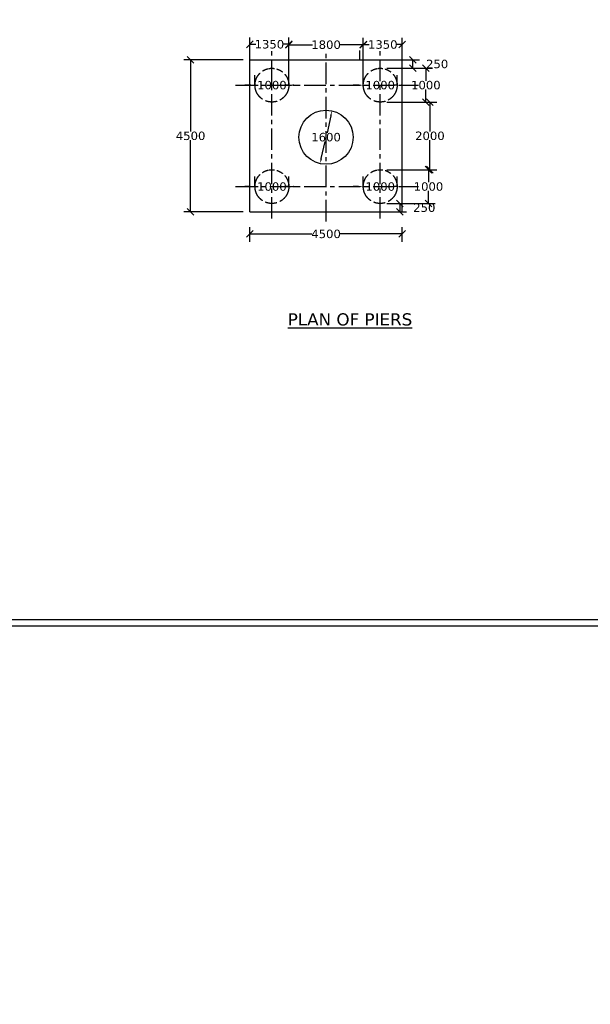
# Model space of a CAD drawing. Header units: millimetres. Extents: x -7746077780 to -3844657605, y -13315294818 to -6656873469.
# Tile 117 of 130: x -3871278325 to -3871261467, y -6657911807 to -6657882685. Entities that reach past the tile are written whole.
import ezdxf

# ---------------------------------------------------------------- set-up
doc = ezdxf.new("R2010")
doc.units = ezdxf.units.MM
doc.header["$MEASUREMENT"] = 0
doc.header["$PDMODE"] = 2
doc.linetypes.add('CENTER', pattern=[50.8, 31.75, -6.35, 6.35, -6.35])
doc.linetypes.add('DASHED2', pattern=[9.525, 6.35, -3.175])
doc.layers.add('TEX', color=6, linetype='Continuous')
doc.layers.add('TEXT', color=7, linetype='Continuous')
doc.styles.get("Standard").update_dxf_attribs({"font": 'verdana.ttf', "height": 250})
doc.dimstyles.new('Copy of ISO-25--------4', dxfattribs={"dimtxt": 200, "dimasz": 150, "dimexe": 300, "dimexo": 300, "dimgap": 0.02, "dimtad": 0, "dimtih": 1, "dimtoh": 1, "dimdec": 0, "dimlfac": 4, "dimdsep": 46, "dimtxsty": 'Standard', "dimcen": 150, "dimclrd": 1, "dimclre": 1, "dimclrt": 1, "dimadec": 0, "dimazin": 0, "dimtfac": 1, "dimtdec": 0, "dimtmove": 2, "dimatfit": 3, "dimfxl": 0, "dimarcsym": 0})
doc.dimstyles.new('ISO-25', dxfattribs={"dimtxt": 250, "dimasz": 200, "dimexe": 200, "dimexo": 200, "dimgap": 0.02, "dimtad": 0, "dimtih": 1, "dimtoh": 1, "dimdec": 0, "dimdsep": 46, "dimtxsty": 'Standard', "dimblk": 'OBLIQUE', "dimcen": 150, "dimclrd": 1, "dimclre": 1, "dimclrt": 1, "dimadec": 0, "dimazin": 0, "dimtfac": 1, "dimtdec": 0, "dimtmove": 2, "dimatfit": 3, "dimldrblk": 'OBLIQUE', "dimfxl": 0, "dimarcsym": 0})

# ---------------------------------------------------------------- blocks, each defined once
blk = doc.blocks.new('_Oblique')
at = {"color": 0, "linetype": 'ByBlock', "lineweight": -2}
blk.add_line((-0.5, -0.5), (0.5, 0.5), dxfattribs=at)
blk = doc.blocks.new('*D846')
at = {"layer": 'Defpoints', "color": 0, "ltscale": 20, "transparency": 16777216}
for p in [(-3871267023.757379, -6657889021.992606), (-3871271523.757379, -6657889451.295321), (-3871267023.757379, -6657889451.29532)]:
    blk.add_point(p, dxfattribs=at)
at = {"layer": 'TEX', "color": 1, "lineweight": -2, "ltscale": 20, "transparency": 16777216}
for p, q in [((-3871271523.757379, -6657889251.295321), (-3871271523.757379, -6657888821.992606)), ((-3871267023.757379, -6657889251.29532), (-3871267023.757379, -6657888821.992606)), ((-3871271523.757379, -6657889021.992606), (-3871269693.186378, -6657889021.992606)), ((-3871267023.757379, -6657889021.992606), (-3871268854.32838, -6657889021.992606))]:
    blk.add_line(p, q, dxfattribs=at)
at = {"layer": 'TEX', "color": 1, "lineweight": -2, "ltscale": 20, "transparency": 16777216, "xscale": 200, "yscale": 200, "zscale": 200, "rotation": 180}
blk.add_blockref('_Oblique', (-3871271523.757379, -6657889021.992606), dxfattribs=at)
at = {"layer": 'TEX', "color": 1, "lineweight": -2, "ltscale": 20, "transparency": 16777216, "xscale": 200, "yscale": 200, "zscale": 200}
blk.add_blockref('_Oblique', (-3871267023.757379, -6657889021.992606), dxfattribs=at)
at = {"layer": 'TEX', "color": 1, "ltscale": 20, "transparency": 16777216, "insert": (-3871269273.757379, -6657889021.992606), "char_height": 250, "attachment_point": 5}
blk.add_mtext('4500', dxfattribs=at)
blk = doc.blocks.new('*D847')
at = {"layer": 'Defpoints', "color": 0, "ltscale": 20, "transparency": 16777216}
for p in [(-3871270373.757379, -6657883426.823936), (-3871270373.757379, -6657883871.670015), (-3871268173.757378, -6657883871.670013)]:
    blk.add_point(p, dxfattribs=at)
at = {"layer": 'TEX', "color": 1, "lineweight": -2, "ltscale": 20, "transparency": 16777216}
for p, q in [((-3871270373.757379, -6657883671.670015), (-3871270373.757379, -6657883226.823936)), ((-3871268173.757378, -6657883671.670013), (-3871268173.757378, -6657883226.823936)), ((-3871270373.757379, -6657883426.823936), (-3871269676.312637, -6657883426.823936)), ((-3871268173.757378, -6657883426.823936), (-3871268871.20212, -6657883426.823936))]:
    blk.add_line(p, q, dxfattribs=at)
at = {"layer": 'TEX', "color": 1, "lineweight": -2, "ltscale": 20, "transparency": 16777216, "xscale": 200, "yscale": 200, "zscale": 200, "rotation": 180}
blk.add_blockref('_Oblique', (-3871270373.757379, -6657883426.823936), dxfattribs=at)
at = {"layer": 'TEX', "color": 1, "lineweight": -2, "ltscale": 20, "transparency": 16777216, "xscale": 200, "yscale": 200, "zscale": 200}
blk.add_blockref('_Oblique', (-3871268173.757378, -6657883426.823936), dxfattribs=at)
at = {"layer": 'TEX', "color": 1, "ltscale": 20, "transparency": 16777216, "insert": (-3871269273.757379, -6657883426.823936), "char_height": 250, "attachment_point": 5}
blk.add_mtext('1800', dxfattribs=at)
blk = doc.blocks.new('*D848')
at = {"layer": 'Defpoints', "color": 0, "ltscale": 20, "transparency": 16777216}
for p in [(-3871271373.75738, -6657884621.670007), (-3871270373.757379, -6657884621.670007), (-3871270373.757379, -6657884621.670007)]:
    blk.add_point(p, dxfattribs=at)
at = {"layer": 'TEX', "color": 1, "lineweight": -2, "ltscale": 20, "transparency": 16777216}
for p, q in [((-3871271373.75738, -6657884621.670007), (-3871271373.75738, -6657884321.670007)), ((-3871270373.757379, -6657884621.670007), (-3871270373.757379, -6657884321.670007)), ((-3871271523.75738, -6657884621.670007), (-3871271673.75738, -6657884621.670007)), ((-3871271373.75738, -6657884621.670007), (-3871271276.312638, -6657884621.670007)), ((-3871270373.757379, -6657884621.670007), (-3871270471.202121, -6657884621.670007)), ((-3871270223.757379, -6657884621.670007), (-3871270073.757379, -6657884621.670007))]:
    blk.add_line(p, q, dxfattribs=at)
at = {"layer": 'TEX', "color": 1, "ltscale": 20, "transparency": 16777216}
for points in [[(-3871271523.75738, -6657884596.670007), (-3871271523.75738, -6657884646.670007), (-3871271373.75738, -6657884621.670007)], [(-3871270223.757379, -6657884596.670007), (-3871270223.757379, -6657884646.670007), (-3871270373.757379, -6657884621.670007)]]:
    blk.add_solid(points, dxfattribs=at)
at = {"layer": 'TEX', "color": 1, "ltscale": 20, "transparency": 16777216, "insert": (-3871270873.75738, -6657884621.670007), "char_height": 250, "attachment_point": 5}
blk.add_mtext('1000', dxfattribs=at)
blk = doc.blocks.new('*D849')
at = {"layer": 'Defpoints', "color": 0, "ltscale": 20, "transparency": 16777216}
for p in [(-3871268173.757378, -6657884621.670007), (-3871267173.757378, -6657884621.670007), (-3871267173.757378, -6657884621.670007)]:
    blk.add_point(p, dxfattribs=at)
at = {"layer": 'TEX', "color": 1, "lineweight": -2, "ltscale": 20, "transparency": 16777216}
for p, q in [((-3871268173.757378, -6657884621.670007), (-3871268173.757378, -6657884321.670007)), ((-3871267173.757378, -6657884621.670007), (-3871267173.757378, -6657884321.670007)), ((-3871268323.757378, -6657884621.670007), (-3871268473.757378, -6657884621.670007)), ((-3871268173.757378, -6657884621.670007), (-3871268076.312636, -6657884621.670007)), ((-3871267173.757378, -6657884621.670007), (-3871267271.202119, -6657884621.670007)), ((-3871267023.757378, -6657884621.670007), (-3871266873.757378, -6657884621.670007))]:
    blk.add_line(p, q, dxfattribs=at)
at = {"layer": 'TEX', "color": 1, "ltscale": 20, "transparency": 16777216}
for points in [[(-3871268323.757378, -6657884596.670007), (-3871268323.757378, -6657884646.670007), (-3871268173.757378, -6657884621.670007)], [(-3871267023.757378, -6657884596.670007), (-3871267023.757378, -6657884646.670007), (-3871267173.757378, -6657884621.670007)]]:
    blk.add_solid(points, dxfattribs=at)
at = {"layer": 'TEX', "color": 1, "ltscale": 20, "transparency": 16777216, "insert": (-3871267673.757378, -6657884621.670007), "char_height": 250, "attachment_point": 5}
blk.add_mtext('1000', dxfattribs=at)
blk = doc.blocks.new('*D850')
at = {"layer": 'Defpoints', "color": 0, "ltscale": 20, "transparency": 16777216}
for p in [(-3871269099.399662, -6657885380.491306), (-3871269448.115107, -6657886942.028224)]:
    blk.add_point(p, dxfattribs=at)
at = {"layer": 'TEX', "color": 1, "lineweight": -2, "ltscale": 20, "transparency": 16777216}
for p, q in [((-3871269132.091735, -6657885526.885392), (-3871269244.694901, -6657886031.11887)), ((-3871269415.423034, -6657886795.634138), (-3871269302.819863, -6657886291.400643))]:
    blk.add_line(p, q, dxfattribs=at)
at = {"layer": 'TEX', "color": 1, "ltscale": 20, "transparency": 16777216}
for points in [[(-3871269156.490749, -6657885521.436713), (-3871269107.69272, -6657885532.334071), (-3871269099.399662, -6657885380.491306)], [(-3871269439.822048, -6657886790.185459), (-3871269391.024019, -6657886801.082817), (-3871269448.115107, -6657886942.028224)]]:
    blk.add_solid(points, dxfattribs=at)
at = {"layer": 'TEX', "color": 1, "ltscale": 20, "transparency": 16777216, "insert": (-3871269273.757376, -6657886161.259758), "char_height": 250, "attachment_point": 5}
blk.add_mtext('1600', dxfattribs=at)
blk = doc.blocks.new('*D851')
at = {"layer": 'Defpoints', "color": 0, "ltscale": 20, "transparency": 16777216}
for p in [(-3871271373.75738, -6657887621.670011), (-3871270373.757379, -6657887621.670011), (-3871270373.757379, -6657887621.670011)]:
    blk.add_point(p, dxfattribs=at)
at = {"layer": 'TEX', "color": 1, "lineweight": -2, "ltscale": 20, "transparency": 16777216}
for p, q in [((-3871271373.75738, -6657887621.670011), (-3871271373.75738, -6657887321.670011)), ((-3871270373.757379, -6657887621.670011), (-3871270373.757379, -6657887321.670011)), ((-3871271523.75738, -6657887621.670011), (-3871271673.75738, -6657887621.670011)), ((-3871271373.75738, -6657887621.670011), (-3871271276.312638, -6657887621.670011)), ((-3871270373.757379, -6657887621.670011), (-3871270471.202121, -6657887621.670011)), ((-3871270223.757379, -6657887621.670011), (-3871270073.757379, -6657887621.670011))]:
    blk.add_line(p, q, dxfattribs=at)
at = {"layer": 'TEX', "color": 1, "ltscale": 20, "transparency": 16777216}
for points in [[(-3871271523.75738, -6657887596.670011), (-3871271523.75738, -6657887646.670011), (-3871271373.75738, -6657887621.670011)], [(-3871270223.757379, -6657887596.670011), (-3871270223.757379, -6657887646.670011), (-3871270373.757379, -6657887621.670011)]]:
    blk.add_solid(points, dxfattribs=at)
at = {"layer": 'TEX', "color": 1, "ltscale": 20, "transparency": 16777216, "insert": (-3871270873.75738, -6657887621.670011), "char_height": 250, "attachment_point": 5}
blk.add_mtext('1000', dxfattribs=at)
blk = doc.blocks.new('*D852')
at = {"layer": 'Defpoints', "color": 0, "ltscale": 20, "transparency": 16777216}
for p in [(-3871268173.757378, -6657887621.670011), (-3871267173.757377, -6657887621.670011), (-3871267173.757377, -6657887621.670011)]:
    blk.add_point(p, dxfattribs=at)
at = {"layer": 'TEX', "color": 1, "lineweight": -2, "ltscale": 20, "transparency": 16777216}
for p, q in [((-3871268173.757378, -6657887621.670011), (-3871268173.757378, -6657887321.670011)), ((-3871267173.757377, -6657887621.670011), (-3871267173.757377, -6657887321.670011)), ((-3871268323.757378, -6657887621.670011), (-3871268473.757378, -6657887621.670011)), ((-3871268173.757378, -6657887621.670011), (-3871268076.312636, -6657887621.670011)), ((-3871267173.757377, -6657887621.670011), (-3871267271.202118, -6657887621.670011)), ((-3871267023.757377, -6657887621.670011), (-3871266873.757377, -6657887621.670011))]:
    blk.add_line(p, q, dxfattribs=at)
at = {"layer": 'TEX', "color": 1, "ltscale": 20, "transparency": 16777216}
for points in [[(-3871268323.757378, -6657887596.670011), (-3871268323.757378, -6657887646.670011), (-3871268173.757378, -6657887621.670011)], [(-3871267023.757377, -6657887596.670011), (-3871267023.757377, -6657887646.670011), (-3871267173.757377, -6657887621.670011)]]:
    blk.add_solid(points, dxfattribs=at)
at = {"layer": 'TEX', "color": 1, "ltscale": 20, "transparency": 16777216, "insert": (-3871267673.757377, -6657887621.670011), "char_height": 250, "attachment_point": 5}
blk.add_mtext('1000', dxfattribs=at)
blk = doc.blocks.new('*D1080')
at = {"layer": 'Defpoints', "color": 0, "ltscale": 30, "transparency": 16777216}
for p in [(-3871267673.757377, -6657883871.67001), (-3871266711.836486, -6657883871.67001), (-3871267673.757378, -6657884121.670007)]:
    blk.add_point(p, dxfattribs=at)
at = {"layer": 'TEX', "color": 1, "lineweight": -2, "ltscale": 30, "transparency": 16777216}
for p, q in [((-3871267473.757377, -6657883871.67001), (-3871266511.836486, -6657883871.67001)), ((-3871266711.836486, -6657884121.670007), (-3871266711.836486, -6657883871.67001)), ((-3871267473.757378, -6657884121.670007), (-3871266511.836486, -6657884121.670007))]:
    blk.add_line(p, q, dxfattribs=at)
at = {"layer": 'TEX', "color": 1, "lineweight": -2, "ltscale": 30, "transparency": 16777216, "xscale": 200, "yscale": 200, "zscale": 200}
for p, rotation in [((-3871266711.836486, -6657883871.67001), 90), ((-3871266711.836486, -6657884121.670007), 270)]:
    blk.add_blockref('_Oblique', p, dxfattribs=dict(at, rotation=rotation))
at = {"layer": 'TEX', "color": 1, "ltscale": 30, "transparency": 16777216, "insert": (-3871265991.007143, -6657883996.67001), "char_height": 250, "attachment_point": 5}
blk.add_mtext('250', dxfattribs=at)
blk = doc.blocks.new('*D1081')
at = {"layer": 'Defpoints', "color": 0, "ltscale": 30, "transparency": 16777216}
for p in [(-3871267673.757378, -6657884121.670007), (-3871267673.757378, -6657885121.670007), (-3871266324.748007, -6657885121.670007)]:
    blk.add_point(p, dxfattribs=at)
at = {"layer": 'TEX', "color": 1, "lineweight": -2, "ltscale": 30, "transparency": 16777216}
for p, q in [((-3871267473.757378, -6657884121.670007), (-3871266124.748007, -6657884121.670007)), ((-3871266324.748007, -6657884121.670007), (-3871266324.748007, -6657884491.52912)), ((-3871266324.748007, -6657885121.670007), (-3871266324.748007, -6657884751.810893)), ((-3871267473.757378, -6657885121.670007), (-3871266124.748007, -6657885121.670007))]:
    blk.add_line(p, q, dxfattribs=at)
at = {"layer": 'TEX', "color": 1, "lineweight": -2, "ltscale": 30, "transparency": 16777216, "xscale": 200, "yscale": 200, "zscale": 200}
for p, rotation in [((-3871266324.748007, -6657884121.670007), 90), ((-3871266324.748007, -6657885121.670007), 270)]:
    blk.add_blockref('_Oblique', p, dxfattribs=dict(at, rotation=rotation))
at = {"layer": 'TEX', "color": 1, "ltscale": 30, "transparency": 16777216, "insert": (-3871266324.748006, -6657884621.670008), "char_height": 250, "attachment_point": 5}
blk.add_mtext('1000', dxfattribs=at)
blk = doc.blocks.new('*D1082')
at = {"layer": 'Defpoints', "color": 0, "ltscale": 30, "transparency": 16777216}
for p in [(-3871267673.757378, -6657885121.670007), (-3871267673.757378, -6657887121.670011), (-3871266205.518223, -6657887121.670011)]:
    blk.add_point(p, dxfattribs=at)
at = {"layer": 'TEX', "color": 1, "lineweight": -2, "ltscale": 30, "transparency": 16777216}
for p, q in [((-3871267473.757378, -6657885121.670007), (-3871266005.518223, -6657885121.670007)), ((-3871266205.518223, -6657885121.670007), (-3871266205.518223, -6657885991.445173)), ((-3871266205.518223, -6657887121.670011), (-3871266205.518223, -6657886251.894844)), ((-3871267473.757378, -6657887121.670011), (-3871266005.518223, -6657887121.670011))]:
    blk.add_line(p, q, dxfattribs=at)
at = {"layer": 'TEX', "color": 1, "lineweight": -2, "ltscale": 30, "transparency": 16777216, "xscale": 200, "yscale": 200, "zscale": 200}
for p, rotation in [((-3871266205.518223, -6657885121.670007), 90), ((-3871266205.518223, -6657887121.670011), 270)]:
    blk.add_blockref('_Oblique', p, dxfattribs=dict(at, rotation=rotation))
at = {"layer": 'TEX', "color": 1, "ltscale": 30, "transparency": 16777216, "insert": (-3871266205.518222, -6657886121.67001), "char_height": 250, "attachment_point": 5}
blk.add_mtext('2000', dxfattribs=at)
blk = doc.blocks.new('*D1083')
at = {"layer": 'Defpoints', "color": 0, "ltscale": 30, "transparency": 16777216}
for p in [(-3871267673.757378, -6657887121.670011), (-3871267673.757378, -6657888121.670011), (-3871266247.983625, -6657888121.670011)]:
    blk.add_point(p, dxfattribs=at)
at = {"layer": 'TEX', "color": 1, "lineweight": -2, "ltscale": 30, "transparency": 16777216}
for p, q in [((-3871267473.757378, -6657887121.670011), (-3871266047.983625, -6657887121.670011)), ((-3871266247.983625, -6657887121.670011), (-3871266247.983625, -6657887491.529124)), ((-3871266247.983625, -6657888121.670011), (-3871266247.983625, -6657887751.810897)), ((-3871267473.757378, -6657888121.670011), (-3871266047.983625, -6657888121.670011))]:
    blk.add_line(p, q, dxfattribs=at)
at = {"layer": 'TEX', "color": 1, "lineweight": -2, "ltscale": 30, "transparency": 16777216, "xscale": 200, "yscale": 200, "zscale": 200}
for p, rotation in [((-3871266247.983625, -6657887121.670011), 90), ((-3871266247.983625, -6657888121.670011), 270)]:
    blk.add_blockref('_Oblique', p, dxfattribs=dict(at, rotation=rotation))
at = {"layer": 'TEX', "color": 1, "ltscale": 30, "transparency": 16777216, "insert": (-3871266247.983624, -6657887621.670012), "char_height": 250, "attachment_point": 5}
blk.add_mtext('1000', dxfattribs=at)
blk = doc.blocks.new('*D1084')
at = {"layer": 'Defpoints', "color": 0, "ltscale": 30, "transparency": 16777216}
for p in [(-3871267673.757378, -6657888121.670011), (-3871267636.275635, -6657888371.670009), (-3871267092.391825, -6657888371.670009)]:
    blk.add_point(p, dxfattribs=at)
at = {"layer": 'TEX', "color": 1, "lineweight": -2, "ltscale": 30, "transparency": 16777216}
for p, q in [((-3871267473.757378, -6657888121.670011), (-3871266892.391825, -6657888121.670011)), ((-3871267092.391825, -6657888121.670011), (-3871267092.391825, -6657888371.670009)), ((-3871267436.275635, -6657888371.670009), (-3871266892.391825, -6657888371.670009))]:
    blk.add_line(p, q, dxfattribs=at)
at = {"layer": 'TEX', "color": 1, "lineweight": -2, "ltscale": 30, "transparency": 16777216, "xscale": 200, "yscale": 200, "zscale": 200}
for p, rotation in [((-3871267092.391825, -6657888121.670011), 90), ((-3871267092.391825, -6657888371.670009), 270)]:
    blk.add_blockref('_Oblique', p, dxfattribs=dict(at, rotation=rotation))
at = {"layer": 'TEX', "color": 1, "ltscale": 30, "transparency": 16777216, "insert": (-3871266371.562482, -6657888246.670011), "char_height": 250, "attachment_point": 5}
blk.add_mtext('250', dxfattribs=at)
blk = doc.blocks.new('*D1085')
at = {"layer": 'Defpoints', "color": 0, "ltscale": 30, "transparency": 16777216}
for p in [(-3871271523.757379, -6657883871.67001), (-3871273276.007766, -6657888371.670011), (-3871271523.757378, -6657888371.670011)]:
    blk.add_point(p, dxfattribs=at)
at = {"layer": 'TEX', "color": 1, "lineweight": -2, "ltscale": 30, "transparency": 16777216}
for p, q in [((-3871271723.757379, -6657883871.67001), (-3871273476.007766, -6657883871.67001)), ((-3871273276.007766, -6657883871.67001), (-3871273276.007766, -6657885991.529124)), ((-3871273276.007766, -6657888371.670011), (-3871273276.007766, -6657886251.810897)), ((-3871271723.757378, -6657888371.670011), (-3871273476.007766, -6657888371.670011))]:
    blk.add_line(p, q, dxfattribs=at)
at = {"layer": 'TEX', "color": 1, "lineweight": -2, "ltscale": 30, "transparency": 16777216, "xscale": 200, "yscale": 200, "zscale": 200}
for p, rotation in [((-3871273276.007766, -6657883871.67001), 90), ((-3871273276.007766, -6657888371.670011), 270)]:
    blk.add_blockref('_Oblique', p, dxfattribs=dict(at, rotation=rotation))
at = {"layer": 'TEX', "color": 1, "ltscale": 30, "transparency": 16777216, "insert": (-3871273276.007765, -6657886121.670012), "char_height": 250, "attachment_point": 5}
blk.add_mtext('4500', dxfattribs=at)
blk = doc.blocks.new('*D1086')
at = {"layer": 'Defpoints', "color": 0, "ltscale": 30, "transparency": 16777216}
for p in [(-3871270373.757379, -6657883413.484319), (-3871271523.757378, -6657884621.670007), (-3871270373.757379, -6657884621.670007)]:
    blk.add_point(p, dxfattribs=at)
at = {"layer": 'TEX', "color": 1, "lineweight": -2, "ltscale": 30, "transparency": 16777216}
for p, q in [((-3871271523.757378, -6657884421.670007), (-3871271523.757378, -6657883213.484319)), ((-3871270373.757379, -6657884421.670007), (-3871270373.757379, -6657883213.484319)), ((-3871271523.757378, -6657883413.484319), (-3871271351.312637, -6657883413.484319)), ((-3871270373.757379, -6657883413.484319), (-3871270546.20212, -6657883413.484319))]:
    blk.add_line(p, q, dxfattribs=at)
at = {"layer": 'TEX', "color": 1, "lineweight": -2, "ltscale": 30, "transparency": 16777216, "xscale": 200, "yscale": 200, "zscale": 200, "rotation": 180}
blk.add_blockref('_Oblique', (-3871271523.757378, -6657883413.484319), dxfattribs=at)
at = {"layer": 'TEX', "color": 1, "lineweight": -2, "ltscale": 30, "transparency": 16777216, "xscale": 200, "yscale": 200, "zscale": 200}
blk.add_blockref('_Oblique', (-3871270373.757379, -6657883413.484319), dxfattribs=at)
at = {"layer": 'TEX', "color": 1, "ltscale": 30, "transparency": 16777216, "insert": (-3871270948.757379, -6657883413.484319), "char_height": 250, "attachment_point": 5}
blk.add_mtext('1350', dxfattribs=at)
blk = doc.blocks.new('*D1087')
at = {"layer": 'Defpoints', "color": 0, "ltscale": 30, "transparency": 16777216}
for p in [(-3871267023.757379, -6657883421.35861), (-3871268173.757378, -6657884621.670007), (-3871267023.757379, -6657884621.670007)]:
    blk.add_point(p, dxfattribs=at)
at = {"layer": 'TEX', "color": 1, "lineweight": -2, "ltscale": 30, "transparency": 16777216}
for p, q in [((-3871268173.757378, -6657884421.670007), (-3871268173.757378, -6657883221.35861)), ((-3871267023.757379, -6657884421.670007), (-3871267023.757379, -6657883221.35861)), ((-3871268173.757378, -6657883421.35861), (-3871268001.312637, -6657883421.35861)), ((-3871267023.757379, -6657883421.35861), (-3871267196.202119, -6657883421.35861))]:
    blk.add_line(p, q, dxfattribs=at)
at = {"layer": 'TEX', "color": 1, "lineweight": -2, "ltscale": 30, "transparency": 16777216, "xscale": 200, "yscale": 200, "zscale": 200, "rotation": 180}
blk.add_blockref('_Oblique', (-3871268173.757378, -6657883421.35861), dxfattribs=at)
at = {"layer": 'TEX', "color": 1, "lineweight": -2, "ltscale": 30, "transparency": 16777216, "xscale": 200, "yscale": 200, "zscale": 200}
blk.add_blockref('_Oblique', (-3871267023.757379, -6657883421.35861), dxfattribs=at)
at = {"layer": 'TEX', "color": 1, "ltscale": 30, "transparency": 16777216, "insert": (-3871267598.757378, -6657883421.35861), "char_height": 250, "attachment_point": 5}
blk.add_mtext('1350', dxfattribs=at)

msp = doc.modelspace()

# ---------------------------------------------------------------- linework, layer by layer
at = {"color": 1, "linetype": 'Continuous', "ltscale": 0.05}
msp.add_line((-3871268273.757378, -6657883871.67001), (-3871268273.757378, -6657883597.922028), dxfattribs=at)
at = {"color": 240, "linetype": 'Continuous', "ltscale": 0.05}
for p, q in [((-3871271523.75738, -6657888371.670011), (-3871271523.757379, -6657883871.67001)), ((-3871271523.757379, -6657883871.67001), (-3871267023.757379, -6657883871.67001)), ((-3871267023.757383, -6657888371.670009), (-3871267023.757378, -6657883871.67001))]:
    msp.add_line(p, q, dxfattribs=at)
at = {"color": 240, "linetype": 'DASHED2', "ltscale": 30}
for centre in [(-3871270873.75738, -6657884621.670007), (-3871267673.757378, -6657884621.670007), (-3871270873.75738, -6657887621.670011), (-3871267673.757378, -6657887621.670011)]:
    msp.add_circle(centre, 500, dxfattribs=at)
at = {"layer": 'TEX', "color": 4, "linetype": 'CENTER', "ltscale": 20}
for p, q in [((-3871270873.75738, -6657888569.838097), (-3871270873.75738, -6657883597.922028)), ((-3871267673.757378, -6657888569.838097), (-3871267673.757378, -6657883597.922027)), ((-3871269273.75738, -6657888652.028389), (-3871269273.75738, -6657883670.491132)), ((-3871271948.686884, -6657884621.670007), (-3871266540.464277, -6657884621.670007)), ((-3871271948.686884, -6657887621.670011), (-3871266540.464277, -6657887621.670011))]:
    msp.add_line(p, q, dxfattribs=at)
at = {"layer": 'TEX', "color": 1}
for p, q in [((-3871270873.75738, -6657884771.670006), (-3871270873.75738, -6657884471.670006)), ((-3871271023.757379, -6657884621.670007), (-3871270723.757379, -6657884621.670007))]:
    msp.add_line(p, q, dxfattribs=at)
at = {"layer": 'TEX', "color": 1, "ltscale": 20}
msp.add_line((-3871271523.75738, -6657888371.670011), (-3871267023.757383, -6657888371.670009), dxfattribs=at)
at = {"layer": 'TEX', "color": 7, "ltscale": 30}
for points in [[(-3871201363.69097, -6657900618.349594), (-3871350021.212526, -6657900618.349594), (-3871350021.212526, -6657817308.787552), (-3871201363.69097, -6657817308.787552)], [(-3871201573.69097, -6657900438.349594), (-3871349784.811294, -6657900438.349594), (-3871349784.811294, -6657817718.349594), (-3871201573.69097, -6657817718.349594)]]:
    msp.add_lwpolyline(points, close=True, dxfattribs=at)
at = {"layer": 'TEX', "color": 0, "ltscale": 20}
msp.add_circle((-3871269273.75738, -6657886161.25976), 800, dxfattribs=at)

# ---------------------------------------------------------------- texts
at = {"layer": 'TEX', "char_height": 360, "width": 51867.66901822, "attachment_point": 1}
for insert in [(-3871720407.093441, -6657861796.297498), (-3871977977.093441, -6657866156.297498)]:
    msp.add_mtext('{\\H1.4583x;\\LNOTES\\l :-\\P}\\P01. TYPE OF BRIDGE ^I^I         - HIGH LEVEL BRIDGE\\P\\P\\P02. LENGTH OF BRIDGE ^I         - 280.000 M. ( 14SPAN @ 20.000 M EACH C/C) \\P\\P\\P03. OVERALL WIDTH ^I^I         - 8.400 M.\\P\\P\\P04. CLEAR WIDTH^I^I         - 7.500 M.\\P\\P\\P05. FORMATION LEVEL^I^I         - R.L. 104.785 M.\\P\\P\\P06. HIGHEST FLOOD LEVEL^I         - R.L. 101.210 M.\\P\\P\\P07.LOWEST    BED  LEVEL              - R.L. 96.510 M.\\P\\P\\P08.SOFFIT LEVEL            ^I         - R.L. 102.710 M.\\P\\P \\P09.CATCHMENT AREA^I^I         - 569.000 SQ. KM.\\P\\P\\P10. DESIGN VELOCITY^I^I         - 2.870 M/SEC.\\P\\P\\P11. DESIGN DISCHARGE^I         - 2868.167 CUMEC.              \\P\\P\\P12.TYPE OF FOUNDATION^I         -  PILE FOUNDATION.\\P\\P\\P13.FOUNDATION LEVEL^I         - AS PER SHOWN IN DRAWING.\\P\\P\\P14. TYPE OF SUB-STRUCTURE        - PIER              - R.C.C. SOLID CIRCULAR PIER\\P^I^I^I^I^I^IABUTMENT - BOX TYPE\\P\\P15. TYPE OF SUPER STRUCTURE    - R.C.C. T - BEAM  SLAB \\P\\P\\P16. TYPE OF BEARING^I^I         - POT -  PTFE  BEARING\\P\\P\\P17. DESIGN LOADING{\\C1;^I                   }-  ONE LANE OF  CLASS 70R OR TWO LANES \\P^I^I^I^I^I^I FOR CLASS A{\\C1;\\P                                                                \\P}18. SBC FOR ABUTMENT/PIER        - 45 T/M².  \\P\\P\\P19. SBC FOR RETURN^I^I         - 20 T/M².  \\P\\P\\P20. WEARING COAT                           - MASTIC ASHPHALT 75 MM THICK. \\P\\pi-1080,l9717.8,t9717.8;(^IB.C. 50MM+ MASTIC ASPHALT 20MM)\\P\\pi0,l0,tz;\\P21. RAILING  - R.C.C. CRASH BARRIER AS PER STD.DRAWING.\\P\\P\\P21. APPROACH SLAB - R.C.C. STRUCTURAL AS PER APPROVED DRAWING.\\P\\P\\P22. EXPANSION JOINT - STRIPSEAL TYPE EXPANSION JOINT.\\P\\P\\P23. NAME PLATE,   DRAINAGE SPOUT ETC. AS PER MORT&H \\P^I^I^I   SPECIFICATION.\\P\\P                               ', dxfattribs=dict(at, insert=insert))
at = {"layer": 'TEXT', "color": 191, "insert": (-3871270405.332787, -6657891369.371228), "char_height": 360, "width": 10824.42797009, "attachment_point": 1}
msp.add_mtext('{\\LPLAN OF PIERS}', dxfattribs=at)

# ---------------------------------------------------------------- dimensions: what is measured, and where the dimension line sits
at = {"layer": 'TEX', "color": 7, "ltscale": 30}
for base, p1, p2, picture, middle in [((-3871270373.757379, -6657883413.484319), (-3871271523.757378, -6657884621.670007), (-3871270373.757379, -6657884621.670007), '*D1086', (-3871270948.757379, -6657883413.484319)), ((-3871267023.757379, -6657883421.35861), (-3871268173.757378, -6657884621.670007), (-3871267023.757379, -6657884621.670007), '*D1087', (-3871267598.757378, -6657883421.35861))]:
    dim = msp.add_linear_dim(base=base, p1=p1, p2=p2, text='1350', dimstyle='ISO-25', override={"dimfxl": 240}, dxfattribs=at)
    dim.commit()
    dim.dimension.update_dxf_attribs({"geometry": picture, "text_midpoint": middle})
at = {"layer": 'TEX', "color": 240, "ltscale": 20}
dim = msp.add_linear_dim(base=(-3871270373.757379, -6657883426.823936), p1=(-3871268173.757378, -6657883871.670013), p2=(-3871270373.757379, -6657883871.670015), text='1800', dimstyle='ISO-25', dxfattribs=at)
dim.commit()
dim.dimension.update_dxf_attribs({"geometry": '*D847', "text_midpoint": (-3871269273.757379, -6657883426.823936)})
at = {"layer": 'TEX', "color": 7, "ltscale": 30}
for p1, p2, distance, picture, middle in [((-3871271523.757379, -6657883871.67001), (-3871271523.757378, -6657888371.670011), -1752.250388, '*D1085', (-3871273276.007765, -6657886121.670012)), ((-3871267673.757378, -6657884121.670007), (-3871267673.757377, -6657883871.67001), -961.920891, '*D1080', (-3871265991.007143, -6657883996.67001))]:
    dim = msp.add_aligned_dim(p1=p1, p2=p2, distance=distance, dimstyle='ISO-25', override={"dimfxl": 240}, dxfattribs=at)
    dim.commit()
    dim.dimension.update_dxf_attribs({"geometry": picture, "text_midpoint": middle})
for base, p1, p2, picture, middle in [((-3871266324.748007, -6657885121.670007), (-3871267673.757378, -6657884121.670007), (-3871267673.757378, -6657885121.670007), '*D1081', (-3871266324.748006, -6657884621.670008)), ((-3871266205.518223, -6657887121.670011), (-3871267673.757378, -6657885121.670007), (-3871267673.757378, -6657887121.670011), '*D1082', (-3871266205.518222, -6657886121.67001)), ((-3871266247.983625, -6657888121.670011), (-3871267673.757378, -6657887121.670011), (-3871267673.757378, -6657888121.670011), '*D1083', (-3871266247.983624, -6657887621.670012)), ((-3871267092.391825, -6657888371.670009), (-3871267673.757378, -6657888121.670011), (-3871267636.275635, -6657888371.670009), '*D1084', (-3871266371.562482, -6657888246.670011))]:
    dim = msp.add_linear_dim(base=base, p1=p1, p2=p2, angle=90, dimstyle='ISO-25', override={"dimfxl": 240}, dxfattribs=at)
    dim.commit()
    dim.dimension.update_dxf_attribs({"geometry": picture, "text_midpoint": middle})
at = {"layer": 'TEX', "color": 7, "ltscale": 20}
for base, p1, p2, picture, middle in [((-3871270373.757379, -6657884621.670007), (-3871271373.75738, -6657884621.670007), (-3871270373.757379, -6657884621.670007), '*D848', (-3871270873.75738, -6657884621.670007)), ((-3871267173.757378, -6657884621.670007), (-3871268173.757378, -6657884621.670007), (-3871267173.757378, -6657884621.670007), '*D849', (-3871267673.757378, -6657884621.670007)), ((-3871270373.757379, -6657887621.670011), (-3871271373.75738, -6657887621.670011), (-3871270373.757379, -6657887621.670011), '*D851', (-3871270873.75738, -6657887621.670011)), ((-3871267173.757377, -6657887621.670011), (-3871268173.757378, -6657887621.670011), (-3871267173.757377, -6657887621.670011), '*D852', (-3871267673.757377, -6657887621.670011))]:
    dim = msp.add_linear_dim(base=base, p1=p1, p2=p2, text='1000', dimstyle='Copy of ISO-25--------4', override={"dimtxt": 250, "dimlfac": 1, "dimfxl": 0.18, "dimfxlon": 1}, dxfattribs=at)
    dim.commit()
    dim.dimension.update_dxf_attribs({"geometry": picture, "text_midpoint": middle})
at = {"layer": 'TEX', "color": 0, "ltscale": 20}
dim = msp.add_diameter_dim_2p(p1=(-3871269448.115107, -6657886942.028224), p2=(-3871269099.399662, -6657885380.491306), text='1600', dimstyle='Copy of ISO-25--------4', override={"dimfxl": 0.25, "dimarcsym": 2}, dxfattribs=at)
dim.commit()
dim.dimension.update_dxf_attribs({"geometry": '*D850', "text_midpoint": (-3871269273.757376, -6657886161.259758), "dimtype": 163})
at = {"layer": 'TEX', "color": 240, "ltscale": 20}
dim = msp.add_linear_dim(base=(-3871267023.757379, -6657889021.992606), p1=(-3871271523.757379, -6657889451.295321), p2=(-3871267023.757379, -6657889451.29532), dimstyle='ISO-25', dxfattribs=at)
dim.commit()
dim.dimension.update_dxf_attribs({"geometry": '*D846', "text_midpoint": (-3871269273.757379, -6657889021.992606)})

doc.saveas('drawing.dxf')
